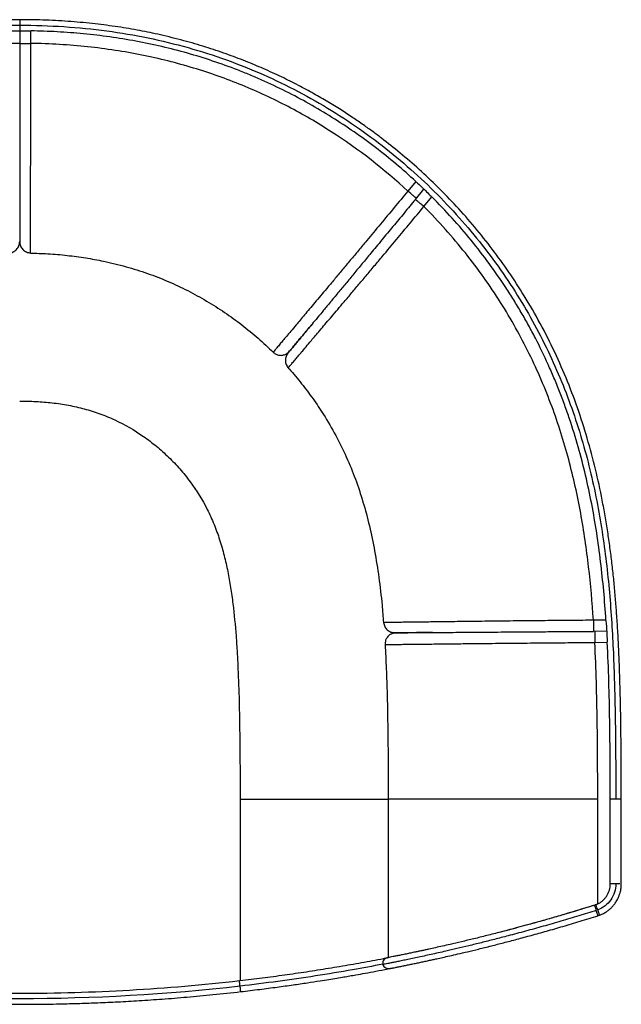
# Paper-space layout '_Top' of a CAD drawing. Header units: millimetres. Extents: x -434 to 434, y -336 to 374.
# Tile 2 of 2: x 0 to 434, y -336 to 374. Entities that reach past the tile are written whole.
import ezdxf

# ---------------------------------------------------------------- set-up
doc = ezdxf.new("R2010")
doc.units = ezdxf.units.MM

psp = doc.layouts.new('_Top')

# ---------------------------------------------------------------- linework, layer by layer
at = {"color": 7, "linetype": 'Continuous', "lineweight": 25}
for p, q in [((-7.65, 365.89), (0, 366)), ((0, 366), (7.65, 365.9)), ((0, 366), (0, 356.91)), ((8, 356.91), (8, 365.94)), ((285.8, 257.33), (280.03, 250.37)), ((285.43, 244.35), (291.61, 251.8)), ((291.59, 239.25), (297.38, 246.22)), ((296.73, 246.67), (297.03, 246.38)), ((193.98, 134.86), (193.88, 134.96)), ((182.91, 134.26), (182.9, 134.24)), ((422.94, -58.99), (413.9, -59.06)), ((422.94, -59.34), (422.95, -59.45)), ((271.18, -68.72), (271.17, -68.6)), ((423.44, -66.99), (413.96, -67.06)), ((414.85, -75.05), (423.88, -74.98)), ((423.81, -74.13), (423.84, -74.64)), ((159, -188.04), (159, -318.85)), ((265.85, -188.04), (265.85, -302.34)), ((416.98, -263.64), (416.98, -188.04)), ((426, -249.24), (426, -188.04)), ((434, -249.24), (434, -188.04)), ((414.79, -264.52), (410.26, -265.92)), ((416.63, -263.75), (415.58, -264.23)), ((417.18, -272.14), (418.37, -271.73)), ((338.29, -294.34), (339.34, -294.09))]:
    psp.add_line(p, q, dxfattribs=at)
for points, knots in [([(0, 374), (-6.14, 373.94), (-18.13, 373.81), (-35.65, 372.82), (-52.28, 371.32), (-68.04, 369.31), (-82.96, 366.88), (-97.84, 363.94), (-112.6, 360.46), (-127.17, 356.46), (-140.72, 352.22), (-153.81, 347.63), (-166.37, 342.76), (-178.37, 337.64), (-189.25, 332.61), (-199.06, 327.72), (-208.05, 322.96), (-216.53, 318.21), (-224.84, 313.29), (-236.69, 305.9), (-251.9, 295.57), (-270.11, 281.71), (-287.78, 266.64), (-304.75, 250.48), (-320.85, 233.31), (-335.97, 215.27), (-349.46, 197.21), (-361.42, 179.3), (-371.95, 161.68), (-381.58, 143.58), (-390.3, 125.06), (-398.09, 106.17), (-404.89, 87.13), (-410.69, 68.23), (-414.63, 53.15), (-417.25, 41.91), (-418.87, 34.39), (-420.37, 26.96), (-421.74, 19.61), (-423.03, 12.21), (-424.25, 4.54), (-425.46, -3.73), (-426.66, -12.8), (-427.84, -22.81), (-428.96, -33.73), (-430.05, -46.06), (-431.05, -59.87), (-431.94, -75.2), (-432.65, -91.59), (-433.2, -109.01), (-433.58, -127.43), (-433.83, -146.81), (-433.98, -167.12), (-433.99, -180.97), (-434, -188.04)], [0, 0, 0, 0, 0.0227818, 0.0444522, 0.0650709, 0.0846922, 0.1033645, 0.121129, 0.1409478, 0.1596049, 0.1771437, 0.1936007, 0.2110259, 0.2271292, 0.2419415, 0.2554891, 0.2677981, 0.2796389, 0.2915738, 0.3036017, 0.3314327, 0.3597228, 0.3884484, 0.4175023, 0.4466018, 0.4756993, 0.5047731, 0.5301729, 0.5555329, 0.5808639, 0.6061677, 0.6314404, 0.6566258, 0.68111, 0.7047556, 0.7144032, 0.7239134, 0.7332885, 0.7425304, 0.7516409, 0.7611624, 0.7713274, 0.7826442, 0.7950988, 0.808676, 0.8233588, 0.8410286, 0.8600258, 0.88032, 0.9018769, 0.9246617, 0.9486365, 0.973762, 1, 1, 1, 1]), ([(-430, -188.04), (-430, -174.33), (-429.95, -160.48), (-429.67, -132.5), (-429.44, -118.37), (-428.61, -89.85), (-428.01, -75.46), (-426.15, -46.46), (-424.89, -31.84), (-421.39, -2.44), (-419.14, 12.34), (-413.34, 41.97), (-409.77, 56.82), (-401.02, 86.46), (-395.83, 101.24), (-383.57, 130.56), (-376.51, 145.09), (-364.44, 166.51), (-360.17, 173.59), (-351.12, 187.58), (-346.35, 194.5), (-331.28, 214.94), (-320.24, 228.17), (-296.23, 253.47), (-283.26, 265.55), (-255.49, 288.21), (-240.69, 298.79), (-209.39, 318.08), (-192.89, 326.8), (-158.32, 342.04), (-140.24, 348.57), (-102.62, 359.14), (-83.07, 363.2), (-42.58, 368.62), (-21.63, 370), (0, 370)], [0, 0, 0, 0, 0.0625, 0.0625, 0.125, 0.125, 0.1875, 0.1875, 0.25, 0.25, 0.3125, 0.3125, 0.375, 0.375, 0.4375, 0.4375, 0.5, 0.5, 0.53125, 0.53125, 0.5625, 0.5625, 0.625, 0.625, 0.6875, 0.6875, 0.75, 0.75, 0.8125, 0.8125, 0.875, 0.875, 0.9375, 0.9375, 1, 1, 1, 1]), ([(434, -188.04), (433.99, -181.04), (433.98, -167.42), (433.84, -147.57), (433.6, -128.87), (433.25, -111.38), (432.77, -95.21), (432.18, -80.39), (431.48, -66.92), (430.69, -54.73), (429.81, -43.22), (428.8, -32.02), (427.61, -20.69), (426.24, -9.4), (424.66, 1.94), (422.86, 13.33), (420.16, 28.42), (416.19, 47.2), (410.39, 69.46), (403.47, 91.48), (395.4, 113.12), (386.13, 134.31), (375.7, 154.99), (364.58, 174.24), (352.98, 192.1), (341.08, 208.6), (328.45, 224.41), (315.31, 239.34), (301.88, 253.23), (288.33, 266.03), (274.78, 277.77), (263.61, 286.66), (254.71, 293.31), (247.82, 298.26), (240.13, 303.54), (231.58, 309.12), (222.2, 314.9), (211.96, 320.83), (200.82, 326.85), (188.68, 332.91), (175.94, 338.73), (162.62, 344.27), (148.76, 349.48), (133.93, 354.43), (118.09, 359.04), (102.2, 362.98), (86.38, 366.26), (70.7, 368.93), (54.21, 371.11), (36.9, 372.74), (18.74, 373.8), (6.34, 373.93), (0, 374)], [0, 0, 0, 0, 0.0259585, 0.0505241, 0.0736514, 0.0952946, 0.1154103, 0.1336422, 0.150328, 0.1654365, 0.1789405, 0.1931557, 0.2071209, 0.2211801, 0.235335, 0.2495887, 0.2639443, 0.2922152, 0.3207317, 0.3492447, 0.3777769, 0.4063541, 0.4349749, 0.4636443, 0.4887713, 0.5139235, 0.5390796, 0.5637742, 0.5876658, 0.6107174, 0.6328924, 0.6541581, 0.6636383, 0.6740959, 0.6856228, 0.6982326, 0.7119405, 0.7264894, 0.7421329, 0.7588926, 0.7767944, 0.7940856, 0.812373, 0.8316878, 0.8520684, 0.8735617, 0.8923623, 0.9120097, 0.9325452, 0.9540181, 0.9764831, 1, 1, 1, 1]), ([(0, 374), (0, 373.94), (0, 373.82), (0, 372.9), (0, 371.57), (0, 370.52), (0, 370)], [0, 0, 0, 0, 0.249581, 0.499725, 0.749896, 1, 1, 1, 1]), ([(0, 370), (21.63, 370), (42.58, 368.62), (83.07, 363.2), (102.62, 359.15), (140.24, 348.57), (158.32, 342.04), (192.89, 326.8), (209.39, 318.08), (240.69, 298.79), (255.49, 288.21), (283.26, 265.55), (296.23, 253.47), (320.24, 228.17), (331.28, 214.94), (346.35, 194.5), (351.12, 187.58), (360.16, 173.59), (364.44, 166.51), (376.51, 145.09), (383.57, 130.56), (395.83, 101.24), (401.02, 86.46), (409.77, 56.82), (413.34, 41.97), (419.14, 12.34), (421.39, -2.44), (424.89, -31.84), (426.15, -46.46), (428.01, -75.46), (428.61, -89.85), (429.44, -118.37), (429.67, -132.5), (429.95, -160.48), (430, -174.33), (430, -188.04)], [0, 0, 0, 0, 0.0625, 0.0625, 0.125, 0.125, 0.1875, 0.1875, 0.25, 0.25, 0.3125, 0.3125, 0.375, 0.375, 0.4375, 0.4375, 0.46875, 0.46875, 0.5, 0.5, 0.5625, 0.5625, 0.625, 0.625, 0.6875, 0.6875, 0.75, 0.75, 0.8125, 0.8125, 0.875, 0.875, 0.9375, 0.9375, 1, 1, 1, 1]), ([(0, 370), (0, 369.48), (0, 368.95), (0, 367.99), (0, 367.54), (0, 366.8), (0, 366.51), (0, 366.1), (0, 366), (0, 366)], [0, 0, 0, 0, 0.25, 0.25, 0.5, 0.5, 0.75, 0.75, 1, 1, 1, 1]), ([(285.8, 257.33), (281.13, 261.64), (276.35, 265.85), (266.61, 274.03), (261.65, 278.01), (251.55, 285.73), (246.41, 289.48), (235.96, 296.72), (230.65, 300.22), (219.87, 306.96), (214.4, 310.21), (203.31, 316.44), (197.7, 319.43), (186.33, 325.13), (180.58, 327.84), (171.86, 331.71), (168.94, 332.96), (163.07, 335.4), (160.12, 336.59), (151.22, 340.03), (145.24, 342.19), (133.18, 346.22), (127.1, 348.1), (114.87, 351.56), (108.71, 353.14), (96.33, 356.04), (90.1, 357.34), (77.6, 359.66), (71.32, 360.69), (58.73, 362.45), (52.41, 363.2), (39.76, 364.43), (33.41, 364.91), (20.71, 365.61), (14.36, 365.83), (8, 365.94)], [0, 0, 0, 0, 0.0625, 0.0625, 0.125, 0.125, 0.1875, 0.1875, 0.25, 0.25, 0.3125, 0.3125, 0.375, 0.375, 0.4375, 0.4375, 0.46875, 0.46875, 0.5, 0.5, 0.5625, 0.5625, 0.625, 0.625, 0.6875, 0.6875, 0.75, 0.75, 0.8125, 0.8125, 0.875, 0.875, 0.9375, 0.9375, 1, 1, 1, 1]), ([(0, 356.91), (0, 356.91), (-0.21, 356.91), (-1.01, 356.91), (-1.6, 356.91), (-3.08, 356.91), (-3.97, 356.91), (-5.91, 356.91), (-6.95, 356.91), (-8, 356.91)], [0, 0, 0, 0, 0.25, 0.25, 0.5, 0.5, 0.75, 0.75, 1, 1, 1, 1]), ([(0, 356.91), (0, 356.91), (0.21, 356.91), (1.01, 356.91), (1.6, 356.91), (3.08, 356.91), (3.97, 356.91), (5.91, 356.91), (6.95, 356.91), (8, 356.91)], [0, 0, 0, 0, 0.25, 0.25, 0.5, 0.5, 0.75, 0.75, 1, 1, 1, 1]), ([(0, 356.91), (0, 352.7), (0, 344.28), (0, 331.67), (0, 319.11), (0, 307.54), (0, 297.02), (0, 287.57), (0, 278.4), (0, 269.58), (0, 261.25), (0, 253.55), (0, 246.64), (0, 240.55), (0, 235.3), (0, 230.8), (0, 226.98), (0, 223.74), (0, 220.37), (0, 217.31), (0, 215), (0, 214.41), (0, 214.16)], [0, 0, 0, 0, 0.055639, 0.111256, 0.166939, 0.222632, 0.26639, 0.310138, 0.353888, 0.397631, 0.442168, 0.486691, 0.531223, 0.575759, 0.620305, 0.664043, 0.707774, 0.751507, 0.795254, 0.86949, 0.943634, 1, 1, 1, 1]), ([(7.82, 205.79), (7.82, 205.88), (7.82, 206.13), (7.82, 207.42), (7.82, 209.78), (7.82, 212.88), (7.83, 216.52), (7.84, 220.52), (7.84, 225.36), (7.85, 230.52), (7.86, 235.75), (7.87, 240.74), (7.88, 246.26), (7.89, 252.25), (7.91, 258.7), (7.92, 265.97), (7.93, 274.07), (7.95, 282.96), (7.96, 292.04), (7.97, 301.24), (7.98, 312.54), (7.99, 325.96), (7.99, 341.45), (8, 351.77), (8, 356.91)], [0, 0, 0, 0, 0.036798, 0.0997097, 0.1626584, 0.2258483, 0.2734714, 0.3213736, 0.3696615, 0.4184055, 0.451181, 0.4841304, 0.5172277, 0.5503963, 0.5835587, 0.616653, 0.6561561, 0.695375, 0.7342824, 0.7728906, 0.8112326, 0.8746274, 0.9374798, 1, 1, 1, 1]), ([(280.03, 250.37), (263.18, 265.96), (244.7, 280.39), (214.74, 299.67), (204.38, 305.7), (182.96, 316.88), (171.9, 322.03), (149.09, 331.35), (137.35, 335.52), (113.22, 342.81), (100.82, 345.93), (75.4, 351.04), (62.37, 353.04), (35.66, 355.86), (21.99, 356.68), (8, 356.91)], [0, 0, 0, 0, 0.25, 0.25, 0.375, 0.375, 0.5, 0.5, 0.625, 0.625, 0.75, 0.75, 0.875, 0.875, 1, 1, 1, 1]), ([(285.98, 257.01), (287.44, 255.72), (291.17, 252.43), (294.63, 248.85), (296.73, 246.67)], [0, 0, 0, 0, 0.390695, 1, 1, 1, 1]), ([(280.03, 250.37), (276.74, 246.41), (270.13, 238.46), (260.21, 226.54), (251.61, 216.21), (244.37, 207.53), (238.47, 200.46), (232.64, 193.49), (226.93, 186.67), (221.71, 180.46), (217.03, 174.88), (212.87, 169.94), (209.01, 165.34), (205.45, 161.1), (202.22, 157.27), (198.85, 153.26), (195.52, 149.29), (192.39, 145.57), (189.81, 142.5), (187.47, 139.7), (185.48, 137.32), (183.93, 135.47), (183.19, 134.59), (182.92, 134.26), (182.91, 134.26), (182.91, 134.26)], [0, 0, 0, 0, 0.06258, 0.125493, 0.188872, 0.227201, 0.265805, 0.304708, 0.343916, 0.383401, 0.416485, 0.44965, 0.482828, 0.515933, 0.548883, 0.581653, 0.630385, 0.678677, 0.726603, 0.774243, 0.837411, 0.900363, 0.963381, 0.995019, 1, 1, 1, 1]), ([(286.19, 245.27), (286.19, 245.27), (286.03, 245.4), (285.42, 245.91), (284.96, 246.29), (283.82, 247.24), (283.13, 247.8), (281.64, 249.04), (280.84, 249.7), (280.03, 250.37)], [0, 0, 0, 0, 0.25, 0.25, 0.5, 0.5, 0.75, 0.75, 1, 1, 1, 1]), ([(285.43, 244.35), (282.74, 241.1), (277.34, 234.59), (269.26, 224.84), (261.21, 215.13), (253.81, 206.2), (247.07, 198.07), (241.02, 190.76), (235.14, 183.67), (229.48, 176.85), (224.12, 170.39), (219.17, 164.41), (214.72, 159.04), (210.79, 154.3), (207.4, 150.2), (204.49, 146.7), (202.02, 143.72), (199.92, 141.18), (197.74, 138.56), (195.76, 136.17), (194.25, 134.35), (193.88, 133.89), (193.71, 133.69)], [0, 0, 0, 0, 0.0556, 0.111197, 0.166801, 0.222388, 0.266074, 0.309756, 0.353433, 0.397098, 0.441564, 0.486034, 0.530512, 0.574978, 0.619444, 0.663109, 0.706776, 0.750452, 0.794149, 0.868241, 0.942285, 1, 1, 1, 1]), ([(291.59, 239.25), (290.79, 239.92), (289.98, 240.58), (288.49, 241.82), (287.81, 242.38), (286.67, 243.33), (286.22, 243.7), (285.6, 244.22), (285.43, 244.35), (285.43, 244.35)], [0, 0, 0, 0, 0.25, 0.25, 0.5, 0.5, 0.75, 0.75, 1, 1, 1, 1]), ([(422.94, -58.99), (422.01, -44.94), (420.76, -30.91), (418.24, -9.93), (417.29, -2.95), (415.15, 10.97), (413.95, 17.91), (411.29, 31.74), (409.82, 38.62), (406.58, 52.32), (404.81, 59.15), (400.96, 72.69), (398.89, 79.42), (395.52, 89.43), (394.36, 92.75), (391.95, 99.37), (390.71, 102.66), (388.14, 109.21), (386.81, 112.47), (384.07, 118.96), (382.66, 122.19), (378.3, 131.81), (375.23, 138.14), (370.38, 147.52), (368.73, 150.63), (365.33, 156.8), (361.86, 162.93), (358.23, 168.96), (354.52, 174.94), (352.63, 177.91), (342.96, 192.63), (334.62, 204), (321.26, 220.37), (316.67, 225.71), (307.22, 236.16), (302.36, 241.25), (297.38, 246.22)], [0, 0, 0, 0, 0.125, 0.125, 0.1875, 0.1875, 0.25, 0.25, 0.3125, 0.3125, 0.375, 0.375, 0.4375, 0.4375, 0.46875, 0.46875, 0.5, 0.5, 0.53125, 0.53125, 0.5625, 0.5625, 0.625, 0.625, 0.65625, 0.65625, 0.6875, 0.71875, 0.71875, 0.75, 0.75, 0.875, 0.875, 0.9375, 0.9375, 1, 1, 1, 1]), ([(193.71, 122.98), (193.71, 122.98), (193.71, 122.98), (193.99, 123.31), (194.74, 124.2), (196.31, 126.06), (198.33, 128.45), (200.7, 131.26), (203.32, 134.36), (206.49, 138.1), (209.86, 142.07), (213.28, 146.1), (216.54, 149.94), (220.15, 154.18), (224.06, 158.78), (228.26, 163.73), (232.98, 169.3), (238.24, 175.51), (243.99, 182.33), (249.85, 189.3), (255.79, 196.37), (263.07, 205.05), (271.7, 215.38), (281.66, 227.32), (288.29, 235.28), (291.59, 239.25)], [0, 0, 0, 0, 0.004716, 0.036371, 0.099431, 0.162401, 0.225608, 0.273278, 0.321216, 0.36953, 0.418284, 0.451063, 0.484019, 0.517127, 0.550305, 0.583469, 0.616549, 0.656028, 0.695231, 0.734133, 0.772739, 0.811072, 0.874466, 0.937397, 1, 1, 1, 1]), ([(413.9, -59.06), (413.04, -46.28), (411.92, -33.44), (408.93, -7.71), (407.06, 5.18), (402.34, 30.98), (399.5, 43.88), (392.61, 69.62), (388.58, 82.45), (381.49, 101.58), (378.96, 107.94), (373.53, 120.59), (370.64, 126.89), (361.41, 145.67), (354.51, 158.05), (339.16, 182.32), (330.71, 194.22), (312.29, 217.31), (302.31, 228.52), (291.59, 239.25)], [0, 0, 0, 0, 0.125, 0.125, 0.25, 0.25, 0.375, 0.375, 0.5, 0.5, 0.5625, 0.5625, 0.625, 0.625, 0.75, 0.75, 0.875, 0.875, 1, 1, 1, 1]), ([(-7.82, 205.79), (-6.79, 205.94), (-4.73, 206.25), (-2.15, 208.16), (-0.35, 210.86), (-0.12, 212.99), (0, 214.05)], [0, 0, 0, 0, 0.250985, 0.501426, 0.751244, 1, 1, 1, 1]), ([(0, 214.05), (0.12, 212.99), (0.35, 210.86), (2.15, 208.16), (4.73, 206.25), (6.79, 205.94), (7.82, 205.79)], [0, 0, 0, 0, 0.248756, 0.498574, 0.749015, 1, 1, 1, 1]), ([(7.81, 205.71), (11.97, 205.59), (20.82, 205.33), (34.12, 204.15), (47.53, 202.37), (61.71, 199.76), (76.62, 196.13), (92.17, 191.22), (107.03, 185.43), (121.26, 178.78), (134.88, 171.31), (147.9, 163.07), (160.27, 154.1), (172.02, 144.53), (179.31, 137.6), (182.94, 134.16)], [0, 0, 0, 0, 0.064368, 0.136889, 0.206425, 0.27348, 0.359847, 0.443627, 0.52562, 0.606403, 0.686379, 0.76573, 0.844509, 0.922648, 1, 1, 1, 1]), ([(7.82, 205.81), (7.82, 205.77), (7.82, 205.73), (7.82, 205.79), (7.82, 205.79)], [0, 0, 0, 0, 0.9380574, 1, 1, 1, 1]), ([(193.7, 133.95), (194, 134.29), (194.59, 134.96), (196.18, 136.82), (198.28, 139.31), (200.72, 142.22), (203.3, 145.31), (205.9, 148.43), (208.29, 151.3), (210, 153.36), (210.55, 154.02)], [0, 0, 0, 0, 0.158588, 0.316938, 0.475285, 0.633672, 0.73923, 0.844734, 0.950164, 1, 1, 1, 1]), ([(182.9, 134.24), (183.55, 133.72), (184.84, 132.68), (187.26, 131.95), (189.79, 131.92), (191.35, 132.53), (192.13, 132.84)], [0, 0, 0, 0, 0.250072, 0.500159, 0.75008, 1, 1, 1, 1]), ([(191.69, 132.79), (191.8, 132.76), (192.02, 132.71), (192.55, 133.02), (193.13, 133.57), (193.35, 133.77)], [0, 0, 0, 0, 0.3852164, 0.7703177, 1, 1, 1, 1]), ([(193.64, 133.61), (193.1, 132.79), (192, 131.16), (191.55, 128.22), (192.04, 125.31), (193.14, 123.75), (193.7, 122.96)], [0, 0, 0, 0, 0.248868, 0.498557, 0.749076, 1, 1, 1, 1]), ([(193.66, 122.92), (193.89, 122.67), (197.33, 119.05), (203.37, 111.63), (211.67, 100.73), (219.97, 88.32), (228.11, 74.39), (235.78, 58.78), (242.33, 42.73), (247.86, 26.12), (252.47, 8.81), (256.24, -9.34), (259.22, -28.42), (261.27, -45.65), (262.1, -56.53), (262.42, -60.71)], [0, 0, 0, 0, 0.005178, 0.074864, 0.143352, 0.210634, 0.298598, 0.38517, 0.471343, 0.558367, 0.647512, 0.739883, 0.83627, 0.937086, 1, 1, 1, 1]), ([(0, 99), (3.92, 99), (7.84, 98.9), (15.69, 98.49), (19.61, 98.17), (27.41, 97.27), (31.29, 96.7), (38.99, 95.26), (42.83, 94.39), (50.41, 92.35), (54.16, 91.17), (61.53, 88.49), (65.16, 87), (75.85, 82.03), (82.73, 78.07), (92.47, 71.3), (95.62, 68.91), (101.7, 63.89), (104.62, 61.27), (110.25, 55.81), (112.95, 52.97), (118.12, 47.06), (120.59, 44), (127.61, 34.54), (131.74, 27.87), (137.07, 17.33), (138.71, 13.73), (141.68, 6.41), (143.03, 2.69), (145.45, -4.83), (146.53, -8.63), (148.46, -16.26), (149.32, -20.09), (150.86, -27.77), (151.54, -31.63), (152.76, -39.38), (153.3, -43.26), (154.75, -54.92), (155.49, -62.73), (156.38, -74.45), (156.64, -78.37), (157.1, -86.19), (157.3, -90.1), (157.83, -101.85), (158.09, -109.68), (158.48, -125.35), (158.62, -133.19), (158.93, -156.7), (159, -172.37), (159, -188.04)], [0, 0, 0, 0, 0.03125, 0.03125, 0.0625, 0.0625, 0.09375, 0.09375, 0.125, 0.125, 0.15625, 0.15625, 0.1875, 0.1875, 0.25, 0.25, 0.28125, 0.28125, 0.3125, 0.3125, 0.34375, 0.34375, 0.375, 0.375, 0.4375, 0.4375, 0.46875, 0.46875, 0.5, 0.5, 0.53125, 0.53125, 0.5625, 0.5625, 0.59375, 0.59375, 0.625, 0.625, 0.6875, 0.6875, 0.71875, 0.71875, 0.75, 0.75, 0.8125, 0.8125, 0.875, 0.875, 1, 1, 1, 1]), ([(262.53, -60.7), (262.73, -61.69), (263.13, -63.67), (265.07, -66.09), (267.72, -67.76), (269.79, -67.97), (270.82, -68.08)], [0, 0, 0, 0, 0.250931, 0.501488, 0.751172, 1, 1, 1, 1]), ([(413.9, -59.06), (408.75, -59.1), (398.43, -59.19), (382.92, -59.33), (369.49, -59.46), (358.18, -59.57), (348.97, -59.67), (339.88, -59.77), (330.99, -59.88), (322.88, -59.98), (315.59, -60.07), (309.13, -60.15), (303.12, -60.23), (297.6, -60.3), (292.59, -60.37), (287.35, -60.43), (282.16, -60.49), (277.31, -60.55), (273.3, -60.59), (269.64, -60.63), (266.54, -60.66), (264.14, -60.69), (262.98, -60.7), (262.56, -60.7), (262.55, -60.7), (262.55, -60.7)], [0, 0, 0, 0, 0.062532, 0.125385, 0.188769, 0.227123, 0.265751, 0.304641, 0.343845, 0.383357, 0.416447, 0.449608, 0.482777, 0.515876, 0.548829, 0.581611, 0.630363, 0.67866, 0.726573, 0.774207, 0.837408, 0.90037, 0.963299, 0.994906, 1, 1, 1, 1]), ([(413.9, -59.06), (413.91, -60.1), (413.92, -61.15), (413.93, -63.08), (413.94, -63.97), (413.95, -65.45), (413.95, -66.05), (413.96, -66.85), (413.96, -67.06), (413.96, -67.06)], [0, 0, 0, 0, 0.25, 0.25, 0.5, 0.5, 0.75, 0.75, 1, 1, 1, 1]), ([(422.95, -59.45), (423.13, -62.15), (423.47, -67.03), (423.7, -71.93), (423.81, -74.13)], [0, 0, 0, 0, 0.550442, 1, 1, 1, 1]), ([(268.44, -68.74), (267.72, -69.13), (266.28, -69.92), (264.7, -71.83), (263.69, -74.09), (263.63, -75.72), (263.6, -76.54)], [0, 0, 0, 0, 0.249909, 0.499831, 0.749915, 1, 1, 1, 1]), ([(272.36, -68.19), (272.24, -68.19), (271.39, -68.23), (270.26, -68.33), (268.98, -68.5), (268.25, -68.74), (268.17, -68.94), (268.13, -69.03)], [0, 0, 0, 0, 0.031274, 0.225016, 0.483418, 0.741788, 1, 1, 1, 1]), ([(297.9, -67.9), (296.49, -67.91), (293.02, -67.94), (288.49, -67.98), (283.78, -68.03), (279.69, -68.07), (276.18, -68.12), (273.48, -68.16), (271.42, -68.21), (270.65, -68.23), (270.27, -68.25)], [0, 0, 0, 0, 0.078021, 0.193236, 0.308463, 0.446748, 0.585092, 0.723458, 0.861719, 1, 1, 1, 1]), ([(270.84, -68.08), (270.98, -68.08), (271.36, -68.07), (272.65, -68.06), (274.81, -68.05), (277.51, -68.03), (280.61, -68.01), (283.93, -67.98), (287.86, -67.96), (292.47, -67.92), (297.8, -67.88), (303.89, -67.84), (310.73, -67.79), (318.33, -67.74), (326.63, -67.68), (335.53, -67.61), (344.88, -67.55), (354.53, -67.48), (364.37, -67.41), (375.37, -67.33), (387.49, -67.24), (400.71, -67.15), (409.54, -67.09), (413.96, -67.06)], [0, 0, 0, 0, 0.0301146, 0.0883183, 0.1466054, 0.2049274, 0.2494589, 0.2939776, 0.3384937, 0.383016, 0.4275523, 0.4712833, 0.5150099, 0.5587278, 0.6024573, 0.6469964, 0.6915139, 0.7360463, 0.7806077, 0.8251552, 0.8834695, 0.9417233, 1, 1, 1, 1]), ([(414.79, -67.05), (414.79, -67.05), (414.79, -67.26), (414.8, -68.06), (414.8, -68.65), (414.81, -70.13), (414.82, -71.02), (414.83, -72.96), (414.84, -74), (414.85, -75.05)], [0, 0, 0, 0, 0.25, 0.25, 0.5, 0.5, 0.75, 0.75, 1, 1, 1, 1]), ([(263.63, -76.54), (263.59, -76.54), (263.54, -76.54), (263.6, -76.54), (263.61, -76.54)], [0, 0, 0, 0, 0.935326, 1, 1, 1, 1]), ([(263.57, -76.45), (263.88, -82.36), (264.51, -94.34), (265.08, -112.53), (265.54, -134.29), (265.81, -159.51), (265.83, -178.52), (265.85, -188.04)], [0, 0, 0, 0, 0.15903, 0.322358, 0.489223, 0.743967, 1, 1, 1, 1]), ([(263.61, -76.54), (263.7, -76.54), (263.95, -76.53), (265.24, -76.52), (267.6, -76.5), (270.71, -76.47), (274.35, -76.44), (278.36, -76.4), (283.21, -76.35), (288.38, -76.29), (293.61, -76.24), (298.61, -76.18), (304.13, -76.12), (310.14, -76.05), (316.59, -75.98), (323.87, -75.89), (331.97, -75.81), (340.86, -75.71), (349.95, -75.62), (359.15, -75.53), (370.46, -75.43), (383.88, -75.31), (399.38, -75.18), (409.7, -75.09), (414.85, -75.05)], [0, 0, 0, 0, 0.0367504, 0.0996766, 0.1626356, 0.2258311, 0.2734591, 0.3213666, 0.3696605, 0.4184076, 0.451184, 0.484134, 0.5172317, 0.5504006, 0.5835621, 0.6166534, 0.6561668, 0.6953715, 0.7342624, 0.772891, 0.8112446, 0.8746258, 0.9374733, 1, 1, 1, 1]), ([(416.98, -188.04), (416.98, -169.65), (416.89, -150.99), (416.47, -122.72), (416.27, -113.24), (415.71, -94.21), (415.34, -84.65), (414.85, -75.05)], [0, 0, 0, 0, 0.5, 0.5, 0.75, 0.75, 1, 1, 1, 1]), ([(426, -188.04), (426, -178.62), (425.98, -169.2), (425.86, -150.35), (425.77, -140.92), (425.48, -122.08), (425.28, -112.65), (424.72, -93.81), (424.36, -84.4), (423.88, -74.98)], [0, 0, 0, 0, 0.25, 0.25, 0.5, 0.5, 0.75, 0.75, 1, 1, 1, 1]), ([(159, -188.04), (169.04, -188.04), (189.12, -188.04), (219.21, -188.04), (244.8, -188.04), (260.3, -188.04), (265.85, -188.04)], [0, 0, 0, 0, 0.281148, 0.562297, 0.843445, 1, 1, 1, 1]), ([(416.98, -188.04), (411.84, -188.04), (401.81, -188.04), (387.16, -188.04), (373.29, -188.04), (360.21, -188.04), (347.92, -188.04), (336.46, -188.04), (325.84, -188.04), (316.09, -188.04), (307.24, -188.04), (299.3, -188.04), (292.28, -188.04), (286.16, -188.04), (280.93, -188.04), (276.53, -188.04), (272.93, -188.04), (270.1, -188.04), (267.98, -188.04), (266.59, -188.04), (265.87, -188.04), (265.91, -188.04), (265.93, -188.04)], [0, 0, 0, 0, 0.061302, 0.119669, 0.175261, 0.228287, 0.27903, 0.32787, 0.375294, 0.421878, 0.468253, 0.515034, 0.562743, 0.611716, 0.662049, 0.713583, 0.765934, 0.818541, 0.870733, 0.921788, 0.970995, 1, 1, 1, 1]), ([(430, -188.04), (429.48, -188.04), (428.95, -188.04), (427.99, -188.04), (427.54, -188.04), (426.8, -188.04), (426.5, -188.04), (426.1, -188.04), (426, -188.04), (426, -188.04)], [0, 0, 0, 0, 0.25, 0.25, 0.5, 0.5, 0.75, 0.75, 1, 1, 1, 1]), ([(434, -188.04), (433.94, -188.04), (433.82, -188.04), (432.89, -188.04), (431.57, -188.04), (430.52, -188.04), (430, -188.04)], [0, 0, 0, 0, 0.249627, 0.499761, 0.749895, 1, 1, 1, 1]), ([(430, -249.24), (430, -251.26), (429.68, -253.29), (428.48, -257.15), (427.58, -258.99), (425.27, -262.31), (423.86, -263.8), (420.66, -266.28), (418.87, -267.28), (416.98, -267.98)], [0, 0, 0, 0, 0.25, 0.25, 0.5, 0.5, 0.75, 0.75, 1, 1, 1, 1]), ([(416.98, -263.64), (417.65, -263.31), (418.29, -262.94), (419.22, -262.32), (419.52, -262.1), (420.11, -261.64), (420.4, -261.4), (421.24, -260.65), (421.75, -260.12), (422.71, -258.98), (423.15, -258.38), (423.75, -257.43), (423.94, -257.1), (424.29, -256.44), (424.45, -256.11), (424.91, -255.09), (425.16, -254.39), (425.57, -252.96), (425.73, -252.22), (425.95, -250.74), (426, -249.99), (426, -249.24)], [0, 0, 0, 0, 0.125, 0.125, 0.1875, 0.1875, 0.25, 0.25, 0.375, 0.375, 0.5, 0.5, 0.5625, 0.5625, 0.625, 0.625, 0.75, 0.75, 0.875, 0.875, 1, 1, 1, 1]), ([(418.37, -271.73), (419.35, -271.33), (421.18, -270.56), (423.54, -269.1), (425.43, -267.67), (426.88, -266.33), (427.99, -265.14), (429.17, -263.72), (430.6, -261.68), (432.24, -258.53), (433.33, -255.17), (433.91, -251.95), (433.97, -250.17), (434, -249.24)], [0, 0, 0, 0, 0.108672, 0.203708, 0.285113, 0.35289, 0.407026, 0.45228, 0.542582, 0.663932, 0.816342, 0.904288, 1, 1, 1, 1]), ([(430, -249.24), (429.48, -249.24), (428.95, -249.24), (427.99, -249.24), (427.54, -249.24), (426.8, -249.24), (426.51, -249.24), (426.1, -249.24), (426, -249.24), (426, -249.24)], [0, 0, 0, 0, 0.25, 0.25, 0.5, 0.5, 0.75, 0.75, 1, 1, 1, 1]), ([(432.83, -249.24), (432.46, -249.24), (432.01, -249.24), (431.05, -249.24), (430.52, -249.24), (430, -249.24)], [0, 0, 0, 0, 0.5, 0.5, 1, 1, 1, 1]), ([(415.97, -268.33), (411.74, -269.64), (403.23, -272.28), (390.43, -276.09), (377.64, -279.77), (364.89, -283.31), (353.16, -286.44), (342.51, -289.2), (333.01, -291.59), (323.9, -293.82), (315.29, -295.86), (308.01, -297.55), (301.85, -298.95), (296.58, -300.12), (291.5, -301.23), (286.63, -302.28), (282.05, -303.24), (277.87, -304.11), (274.17, -304.87), (271, -305.52), (268.07, -306.11), (265.56, -306.61), (263.63, -306.99), (262.57, -307.19), (262.1, -307.28), (261.93, -307.31), (261.99, -307.3), (262.01, -307.3)], [0, 0, 0, 0, 0.050685, 0.10179, 0.152776, 0.203663, 0.254971, 0.295418, 0.335893, 0.376035, 0.416013, 0.456227, 0.485378, 0.515938, 0.54833, 0.582834, 0.619757, 0.658679, 0.698879, 0.739194, 0.779336, 0.832022, 0.88298, 0.931303, 0.958167, 0.984015, 1, 1, 1, 1]), ([(410.26, -265.92), (407.85, -266.66), (401.82, -268.54), (392.45, -271.33), (382.5, -274.23), (373.53, -276.77), (365.52, -278.98), (358.47, -280.88), (352.35, -282.5), (345.26, -284.35), (337.01, -286.45), (327.57, -288.78), (318.68, -290.91), (311.2, -292.65), (305.01, -294.06), (299.87, -295.21), (295.77, -296.11), (292.52, -296.81), (289.91, -297.38), (287.23, -297.95), (284.26, -298.57), (281.04, -299.25), (277.73, -299.93), (274.59, -300.58), (271.72, -301.16), (269.22, -301.66), (267.17, -302.07), (265.6, -302.38), (265.03, -302.49), (264.75, -302.55)], [0, 0, 0, 0, 0.0317274, 0.0796707, 0.1234613, 0.1628867, 0.1983092, 0.2298028, 0.2572712, 0.2809339, 0.3265445, 0.3718438, 0.4167717, 0.461148, 0.4932798, 0.5254242, 0.5581117, 0.5776482, 0.5975005, 0.6196062, 0.6449416, 0.6781803, 0.7159927, 0.7572873, 0.8018169, 0.849159, 0.8986556, 0.9493629, 1, 1, 1, 1]), ([(414.79, -264.51), (412.22, -265.31), (404.51, -267.71), (391.63, -271.57), (378.76, -275.29), (368.51, -278.15), (360.89, -280.22), (353.4, -282.23), (348.52, -283.49), (346.12, -284.12)], [0, 0, 0, 0, 0.111307, 0.333985, 0.557428, 0.668749, 0.780259, 0.891592, 1, 1, 1, 1]), ([(415.58, -264.23), (415.48, -264.27), (415.38, -264.31), (415.28, -264.34), (415.2, -264.37), (415.12, -264.4), (415.04, -264.43), (414.95, -264.45), (414.87, -264.48), (414.79, -264.51)], [0, 0, 0, 0, 0.0003164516, 0.0003164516, 0.0003164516, 0.0005783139, 0.0005783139, 0.0005783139, 0.0008402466, 0.0008402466, 0.0008402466, 0.0008402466]), ([(414.81, -264.57), (414.8, -264.54), (414.79, -264.51), (414.79, -264.51), (414.79, -264.51)], [0, 0, 0, 0, 0.98278, 1, 1, 1, 1]), ([(415.97, -268.33), (415.82, -267.83), (415.5, -266.82), (415.11, -265.57), (414.85, -264.73), (414.82, -264.62), (414.81, -264.57)], [0, 0, 0, 0, 0.264408, 0.528757, 0.793122, 1, 1, 1, 1]), ([(416.98, -267.98), (416.79, -267.49), (416.61, -267), (416.27, -266.09), (416.12, -265.68), (415.86, -264.98), (415.76, -264.71), (415.62, -264.33), (415.58, -264.23), (415.58, -264.23)], [0, 0, 0, 0, 0.25, 0.25, 0.5, 0.5, 0.75, 0.75, 1, 1, 1, 1]), ([(417.18, -272.14), (417.16, -272.08), (417.12, -271.97), (416.84, -271.09), (416.44, -269.83), (416.13, -268.83), (415.97, -268.33)], [0, 0, 0, 0, 0.249507, 0.499676, 0.749873, 1, 1, 1, 1]), ([(418.37, -271.73), (418.35, -271.67), (418.31, -271.56), (417.99, -270.7), (417.52, -269.46), (417.16, -268.47), (416.98, -267.98)], [0, 0, 0, 0, 0.249542, 0.499699, 0.749885, 1, 1, 1, 1]), ([(267.06, -310.16), (267.07, -310.16), (267.1, -310.16), (267.38, -310.11), (267.82, -310.03), (268.44, -309.91), (269.44, -309.72), (271.02, -309.42), (273.38, -308.95), (276.09, -308.4), (279.02, -307.81), (282.02, -307.19), (285.2, -306.53), (288.44, -305.85), (291.65, -305.16), (294.8, -304.48), (297.86, -303.82), (301.27, -303.07), (305.31, -302.17), (310.36, -301.03), (316.27, -299.67), (323.2, -298.04), (331.25, -296.1), (339.98, -293.94), (349.25, -291.57), (358.89, -289.04), (369.25, -286.24), (380.32, -283.16), (392.06, -279.77), (404.43, -276.1), (412.87, -273.48), (417.18, -272.14)], [0, 0, 0, 0, 0.023622, 0.048166, 0.073247, 0.098648, 0.124176, 0.170751, 0.21632, 0.260222, 0.295968, 0.329962, 0.361638, 0.390129, 0.415778, 0.438918, 0.459828, 0.478814, 0.50486, 0.533146, 0.564285, 0.598543, 0.636193, 0.677637, 0.716119, 0.757171, 0.800705, 0.846538, 0.89515, 0.946486, 1, 1, 1, 1]), ([(159, -318.85), (161.67, -318.54), (169.68, -317.6), (183.02, -315.9), (198.99, -313.68), (214.92, -311.27), (230.8, -308.69), (246.62, -305.9), (258.32, -303.79), (264.69, -302.48), (265.85, -302.24)], [0, 0, 0, 0, 0.074387, 0.223167, 0.371947, 0.520727, 0.669506, 0.818286, 0.967136, 1, 1, 1, 1]), ([(264.18, -302.73), (263.79, -302.97), (262.99, -303.44), (262.2, -304.6), (261.79, -305.94), (261.91, -306.85), (261.97, -307.3)], [0, 0, 0, 0, 0.249046, 0.498304, 0.748625, 1, 1, 1, 1]), ([(265.98, -302.41), (265.79, -302.45), (265.11, -302.6), (264.44, -302.75), (263.91, -302.89), (263.69, -302.96), (263.7, -302.99), (263.7, -303)], [0, 0, 0, 0, 0.100923, 0.35893, 0.605313, 0.832015, 1, 1, 1, 1]), ([(261.96, -307.11), (254.72, -308.48), (238.57, -311.52), (213.3, -315.65), (186.22, -319.62), (168.07, -321.81), (159, -322.9)], [0, 0, 0, 0, 0.213211, 0.475039, 0.73751, 1, 1, 1, 1]), ([(159.45, -326.85), (164.03, -326.31), (172.81, -325.28), (185.39, -323.64), (196.84, -322.05), (207.15, -320.54), (215.77, -319.21), (222.87, -318.08), (228.58, -317.14), (233.59, -316.3), (238.17, -315.51), (243.28, -314.62), (249.54, -313.5), (257.27, -312.07), (263.4, -310.91), (266.94, -310.21), (267.54, -310.09)], [0, 0, 0, 0, 0.1259898, 0.2417273, 0.3471573, 0.4422439, 0.5269667, 0.5862624, 0.6391632, 0.6856774, 0.725831, 0.7667154, 0.8282477, 0.9003648, 0.9829897, 1, 1, 1, 1]), ([(261.98, -307.3), (262.18, -307.8), (262.6, -308.8), (263.96, -309.82), (265.67, -310.35), (266.93, -310.18), (267.56, -310.09)], [0, 0, 0, 0, 0.239826, 0.488057, 0.742283, 1, 1, 1, 1]), ([(-158.54, -318.91), (-132.23, -321.93), (-105.84, -324.21), (-52.96, -327.24), (-26.48, -328), (26.48, -328), (52.96, -327.24), (105.84, -324.21), (132.23, -321.93), (158.54, -318.91)], [0, 0, 0, 0, 0.25, 0.25, 0.5, 0.5, 0.75, 0.75, 1, 1, 1, 1]), ([(159, -322.9), (158.94, -322.38), (158.88, -321.86), (158.77, -320.89), (158.72, -320.45), (158.63, -319.71), (158.6, -319.41), (158.55, -319.01), (158.54, -318.91), (158.54, -318.91)], [0, 0, 0, 0, 0.25, 0.25, 0.5, 0.5, 0.75, 0.75, 1, 1, 1, 1]), ([(159, -322.9), (106.23, -328.98), (53.12, -332.02), (-53.12, -332.02), (-106.23, -328.98), (-159, -322.9)], [0, 0, 0, 0, 0.5, 0.5, 1, 1, 1, 1]), ([(159.45, -326.85), (159.45, -326.79), (159.43, -326.68), (159.33, -325.77), (159.18, -324.46), (159.06, -323.42), (159, -322.9)], [0, 0, 0, 0, 0.246852, 0.497906, 0.748987, 1, 1, 1, 1]), ([(-159.45, -326.85), (-155.29, -327.32), (-147.3, -328.22), (-135.78, -329.39), (-125.24, -330.38), (-115.66, -331.2), (-107.07, -331.89), (-99.56, -332.45), (-93.11, -332.89), (-87.46, -333.26), (-82.18, -333.58), (-76.97, -333.88), (-68.34, -334.34), (-56.38, -334.89), (-41.51, -335.41), (-30.16, -335.69), (-22.29, -335.82), (-17.53, -335.89), (-12.7, -335.94), (-7.42, -335.98), (-1.37, -336), (5.56, -335.99), (13.36, -335.94), (22.05, -335.83), (32.14, -335.64), (43.72, -335.33), (56.86, -334.86), (71.16, -334.21), (86.62, -333.34), (103.22, -332.21), (120.96, -330.78), (139.84, -329.03), (152.79, -327.59), (159.45, -326.85)], [0, 0, 0, 0, 0.03929, 0.075506, 0.108646, 0.138712, 0.165702, 0.189618, 0.20935, 0.226432, 0.242735, 0.259039, 0.275343, 0.323866, 0.371439, 0.414965, 0.430454, 0.445318, 0.459642, 0.475804, 0.494883, 0.516461, 0.540851, 0.568055, 0.598073, 0.635598, 0.676757, 0.721548, 0.769973, 0.82203, 0.877721, 0.937044, 1, 1, 1, 1])]:
    psp.add_open_spline(points, degree=3, knots=knots, dxfattribs=at)
for points in [[(416.98, -263.64), (416.52, -263.86), (416.06, -264.06), (415.58, -264.23)], [(158.54, -318.91), (158.69, -318.89), (158.84, -318.87), (159, -318.85)]]:
    psp.add_open_spline(points, degree=3, dxfattribs=at)

doc.saveas('drawing.dxf')
